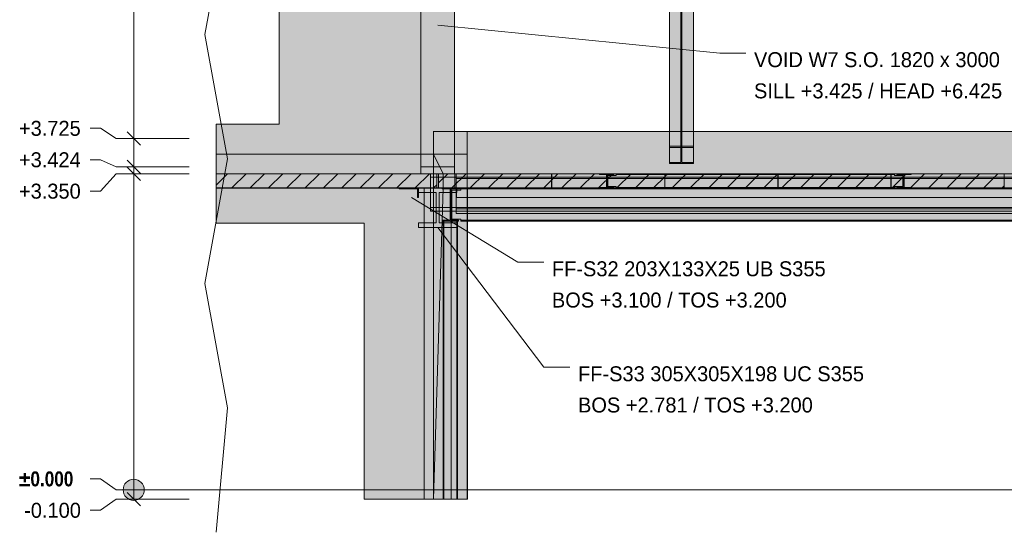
# Model space of a CAD drawing. Header units: millimetres. Extents: x 8750 to 43375, y -8109 to 26244.
# Tile 2 of 10: x 14381 to 24822, y -450 to 4984. Entities that reach past the tile are written whole.
import ezdxf

# ---------------------------------------------------------------- set-up
doc = ezdxf.new("R2010")
doc.units = ezdxf.units.MM
doc.linetypes.add('DASHED', pattern=[1.524, 1.27, -0.254])
for name, color, linetype in [('FILL-EPS', 7, 'Continuous'), ('FILL-INK', 7, 'Continuous'), ('FILL-LIGHT', 7, 'Continuous'), ('FILL-STEEL', 7, 'Continuous'), ('FILL-WHITE', 7, 'Continuous'), ('LINE-CORE', 7, 'Continuous'), ('LINE-INK', 7, 'Continuous'), ('LINE-STEEL-DASH', 7, 'DASHED'), ('LINE-STEEL_GREY', 7, 'Continuous'), ('TEXT-INK', 7, 'Continuous')]:
    doc.layers.add(name, color=color, linetype=linetype)
doc.styles.add('OpenSansCondensed-Bold', font='OpenSansCondensed-Bold.ttf')

msp = doc.modelspace()

# ---------------------------------------------------------------- hatches: boundary and pattern name
at = {"layer": 'FILL-EPS', "true_color": 0xccffff}
h = msp.add_hatch(color=256, dxfattribs=at)
h.dxf.hatch_style = 1
h.paths.add_polyline_path([(18807, 3350), (18635, 3350), (18635, 3415), (18635, 3424), (18764, 3424), (18991, 3424), (18991, 3415), (18991, 3350)])
at = {"layer": 'FILL-INK', "true_color": 0x1a1a1f}
h = msp.add_hatch(color=256, dxfattribs=at)
h.dxf.hatch_style = 1
h.paths.add_polyline_path([(18813, 4925), (18992, 4955), (18982, 4861)])
h = msp.add_hatch(color=256, dxfattribs=at)
h.dxf.hatch_style = 1
h.paths.add_polyline_path([(18537, 3100), (18711, 3049), (18661, 2968)])
h = msp.add_hatch(color=256, dxfattribs=at)
h.dxf.hatch_style = 1
h.paths.add_polyline_path([(18813, 2781), (18957, 2670), (18881, 2613)])
at = {"layer": 'FILL-LIGHT', "true_color": 0xcccccf}
h = msp.add_hatch(color=256, dxfattribs=at)
h.dxf.hatch_style = 1
h.paths.add_polyline_path([(18803, 3350), (18803, 3204), (18803, 3200), (18632, 3200), (16465, 3200), (16465, 3350)])
h = msp.add_hatch(color=256, dxfattribs=at)
h.dxf.hatch_style = 1
h.paths.add_polyline_path([(20020, 3350), (20020, 3282), (20020, 3200), (19365, 3200), (18823, 3200), (18823, 3268), (18823, 3350), (19478, 3350)])
h = msp.add_hatch(color=256, dxfattribs=at)
h.dxf.hatch_style = 1
h.paths.add_polyline_path([(21220, 3350), (21220, 3282), (21220, 3200), (20565, 3200), (20023, 3200), (20023, 3268), (20023, 3350), (20678, 3350)])
h = msp.add_hatch(color=256, dxfattribs=at)
h.dxf.hatch_style = 1
h.paths.add_polyline_path([(22420, 3350), (22420, 3282), (22420, 3200), (21765, 3200), (21223, 3200), (21223, 3268), (21223, 3350), (21878, 3350)])
h = msp.add_hatch(color=256, dxfattribs=at)
h.dxf.hatch_style = 1
h.paths.add_polyline_path([(23620, 3350), (23620, 3282), (23620, 3200), (22965, 3200), (22423, 3200), (22423, 3268), (22423, 3350), (23078, 3350)])
h = msp.add_hatch(color=256, dxfattribs=at)
h.dxf.hatch_style = 1
h.paths.add_polyline_path([(24820, 3350), (24820, 3282), (24820, 3200), (24165, 3200), (23623, 3200), (23623, 3268), (23623, 3350), (24278, 3350)])
at = {"layer": 'FILL-STEEL', "true_color": 0x0d2973}
h = msp.add_hatch(color=256, dxfattribs=at)
h.dxf.hatch_style = 1
h.paths.add_polyline_path([(18600, 3100), (18600, 3159), (18600, 3190), (18533, 3190), (18404, 3190), (18404, 3197), (18404, 3200), (18474, 3200), (18610, 3200), (18610, 3134), (18610, 3100), (18606, 3100)])
h = msp.add_hatch(color=256, dxfattribs=at)
h.dxf.hatch_style = 1
h.paths.add_polyline_path([(18610, 2781), (18610, 2813), (18610, 2830), (18674, 2830), (18798, 2830), (18798, 3040), (18798, 3151), (18733, 3151), (18610, 3151), (18610, 3183), (18610, 3200), (18750, 3200), (19016, 3200), (19016, 3168), (19016, 3151), (18952, 3151), (18828, 3151), (18828, 2941), (18828, 2830), (18893, 2830), (19016, 2830), (19016, 2798), (19016, 2781), (18876, 2781)])
at = {"layer": 'FILL-WHITE', "true_color": 0xffffff}
h = msp.add_hatch(color=256, dxfattribs=at)
h.dxf.hatch_style = 1
h.paths.add_polyline_path([(21270, 6479), (21526, 6479), (21526, 3642), (21270, 3642)])
h = msp.add_hatch(color=256, dxfattribs=at)
h.dxf.hatch_style = 1
h.paths.add_polyline_path([(18635, 6425), (18635, 3558), (16465, 3558), (16465, 3875), (17133, 3875), (17133, 5600), (16465, 5600), (16465, 6425)])
h = msp.add_hatch(color=256, dxfattribs=at)
h.dxf.hatch_style = 1
h.paths.add_polyline_path([(18635, 6425), (18635, 3558), (16465, 3558), (16465, 3875), (17133, 3875), (17133, 5600), (16465, 5600), (16465, 6425)])
h = msp.add_hatch(color=256, dxfattribs=at)
h.dxf.hatch_style = 1
h.paths.add_polyline_path([(18991, 6425), (18991, 3558), (18991, 3558), (18635, 3558), (18635, 6425), (18635, 6425)])
h = msp.add_hatch(color=256, dxfattribs=at)
h.dxf.hatch_style = 1
h.paths.add_polyline_path([(18635, 6425), (18991, 6425), (18991, 6425), (18991, 3558), (18635, 3558), (18635, 3556), (18635, 3556), (18635, 6425)])
h = msp.add_hatch(color=256, dxfattribs=at)
h.dxf.hatch_style = 1
h.paths.add_polyline_path([(18991, 6425), (18991, 3350), (18635, 3350), (18635, 6425)])
h = msp.add_hatch(color=256, dxfattribs=at)
h.dxf.hatch_style = 1
h.paths.add_polyline_path([(18635, 6425), (18991, 6425), (18991, 3424), (18635, 3424)])
h = msp.add_hatch(color=256, dxfattribs=at)
h.dxf.hatch_style = 1
h.paths.add_polyline_path([(21393, 6462), (21393, 3630), (21270, 3630), (21270, 6462)])
h = msp.add_hatch(color=256, dxfattribs=at)
h.dxf.hatch_style = 1
h.paths.add_polyline_path([(21526, 6462), (21526, 3630), (21403, 3630), (21403, 6462)])
h = msp.add_hatch(color=256, dxfattribs=at)
h.dxf.hatch_style = 1
h.paths.add_polyline_path([(21393, 6236), (21393, 3470), (21270, 3470), (21270, 6236)])
h = msp.add_hatch(color=256, dxfattribs=at)
h.dxf.hatch_style = 1
h.paths.add_polyline_path([(21270, 3458), (21270, 6219), (21526, 6219), (21526, 6219), (21526, 3458), (21270, 3458)])
h = msp.add_hatch(color=256, dxfattribs=at)
h.dxf.hatch_style = 1
h.paths.add_polyline_path([(21526, 6236), (21526, 3470), (21403, 3470), (21403, 6236)])
h = msp.add_hatch(color=256, dxfattribs=at)
h.dxf.hatch_style = 1
h.paths.add_polyline_path([(18770, 3802), (18770, 3802), (18770, 3802), (18770, 3800)])
h = msp.add_hatch(color=256, dxfattribs=at)
h.dxf.hatch_style = 1
h.paths.add_polyline_path([(19126, 3800), (19126, -100), (18770, -100), (18770, 3800)])
h = msp.add_hatch(color=256, dxfattribs=at)
h.dxf.hatch_style = 1
h.paths.add_polyline_path([(19126, 3800), (19126, 3800), (19126, 3800), (19126, 3800), (19126, 3351), (19126, 3351), (18995, 3351), (18995, 3199), (19126, 3199), (19126, 3200), (19126, 3200), (19126, -100), (19126, -100), (18770, -100), (18770, 3800)])
h = msp.add_hatch(color=256, dxfattribs=at)
h.dxf.hatch_style = 1
h.paths.add_polyline_path([(19126, 3800), (19126, 3351), (18872, 3351), (18872, 3199), (19126, 3199), (19126, -100), (18770, -100), (18770, 3800)])
h = msp.add_hatch(color=256, dxfattribs=at)
h.dxf.hatch_style = 1
h.paths.add_polyline_path([(18770, 3800), (19126, 3800), (19126, 3351), (18872, 3351), (18872, 3199), (19126, 3199), (19126, -100), (18770, -100)])
h = msp.add_hatch(color=256, dxfattribs=at)
h.dxf.hatch_style = 1
h.paths.add_polyline_path([(19126, 3800), (25390, 3800), (25390, 3800), (25390, -100), (25390, -100), (25390, -100), (25390, -100), (25233, -100), (25233, 3200), (19130, 3200), (19130, -100), (19130, -100), (19130, -100), (19130, -100), (19126, -100), (19126, 3800), (19126, 3800)])
h = msp.add_hatch(color=256, dxfattribs=at)
h.dxf.hatch_style = 1
h.paths.add_polyline_path([(19126, 3351), (19126, 3800), (25390, 3800), (25390, 3800), (25390, 3800), (25390, 3800), (25390, 3351), (19126, 3351), (19126, 3351), (19126, 3351)])
h = msp.add_hatch(color=256, dxfattribs=at)
h.dxf.hatch_style = 1
h.paths.add_polyline_path([(18770, 3558), (18770, 3558), (18770, 3558), (18770, -100), (18033, -100), (18033, 2826), (16465, 2826), (16465, 3558)])
h = msp.add_hatch(color=256, dxfattribs=at)
h.dxf.hatch_style = 1
h.paths.add_polyline_path([(18770, 3558), (18770, 3351), (16465, 3351), (16465, 3558)])
h = msp.add_hatch(color=256, dxfattribs=at)
h.dxf.hatch_style = 1
h.paths.add_polyline_path([(18636, 3557), (18636, 3557), (18635, 3558), (18635, 3558)])
h = msp.add_hatch(color=256, dxfattribs=at)
h.dxf.hatch_style = 1
h.paths.add_polyline_path([(18872, 3351), (18872, 3199), (18872, 3197), (18872, 3197), (18770, -100), (18770, 3558)])
h = msp.add_hatch(color=256, dxfattribs=at)
h.dxf.hatch_style = 1
h.paths.add_polyline_path([(18770, 3558), (19126, 3558), (19126, 3351), (19126, 3351), (19126, 3351), (19126, 3351), (18872, 3351), (18770, 3558)])
h = msp.add_hatch(color=256, dxfattribs=at)
h.dxf.hatch_style = 1
h.paths.add_polyline_path([(18770, -100), (18770, 3199), (19126, 3199), (19126, 3351), (18770, 3351), (18770, 3558), (19126, 3558), (19126, 3558), (19126, 3199), (19126, 3199), (19126, -100), (19126, -100), (18770, -100)])
h = msp.add_hatch(color=256, dxfattribs=at)
h.dxf.hatch_style = 1
h.paths.add_polyline_path([(19126, 3558), (19126, 3558), (19126, 3558)])
h = msp.add_hatch(color=256, dxfattribs=at)
h.dxf.hatch_style = 1
h.paths.add_polyline_path([(21270, 3470), (21393, 3470), (21393, 3630), (21270, 3630), (21270, 3642), (21526, 3642), (21526, 3630), (21403, 3630), (21403, 3470), (21526, 3470), (21526, 3458), (21270, 3458)])
h = msp.add_hatch(color=256, dxfattribs=at)
h.dxf.hatch_style = 1
h.paths.add_polyline_path([(21526, 3642), (21528, 3642), (21528, 3642), (21528, 3642), (21526, 3642)])
h = msp.add_hatch(color=256, dxfattribs=at)
h.dxf.hatch_style = 1
h.paths.add_polyline_path([(18770, 3351), (18770, 3351), (18770, 3199), (16465, 3199), (16465, 3351)])
h = msp.add_hatch(color=256, dxfattribs=at)
h.dxf.hatch_style = 1
h.paths.add_polyline_path([(18737, 3350), (32278, 3350), (32278, 3313), (18737, 3313)])
h = msp.add_hatch(color=256, dxfattribs=at)
h.dxf.hatch_style = 1
h.paths.add_polyline_path([(18737, 3350), (32278, 3350), (32278, 3313), (18737, 3313)])
h = msp.add_hatch(color=256, dxfattribs=at)
h.dxf.hatch_style = 1
h.paths.add_polyline_path([(18770, 3199), (18770, 3199), (18770, 3351), (18872, 3351), (18872, 3351), (18872, 3351), (18872, 3351), (18872, 3199), (18770, 3199), (18770, 3199)])
h = msp.add_hatch(color=256, dxfattribs=at)
h.dxf.hatch_style = 1
h.paths.add_polyline_path([(18995, 3199), (18995, 3351), (19126, 3351), (19126, 3351), (19126, 3199), (18995, 3199)])
h = msp.add_hatch(color=256, dxfattribs=at)
h.dxf.hatch_style = 1
h.paths.add_polyline_path([(19010, 3350), (32278, 3350), (32278, 3350), (32278, 3301), (19010, 3301), (19010, 3301)])
h = msp.add_hatch(color=256, dxfattribs=at)
h.dxf.hatch_style = 1
h.paths.add_polyline_path([(19010, 3350), (32278, 3350), (32278, 3301), (19010, 3301)])
h = msp.add_hatch(color=256, dxfattribs=at)
h.dxf.hatch_style = 1
h.paths.add_polyline_path([(19126, 3351), (25390, 3351), (25390, 3199), (25233, 3199), (25233, 3200), (19130, 3200), (19130, 3199), (19126, 3199)])
h = msp.add_hatch(color=256, dxfattribs=at)
h.dxf.hatch_style = 1
h.paths.add_polyline_path([(20529, 3350), (20530, 3350), (20682, 3350), (20682, 3343), (20609, 3343), (20609, 3302), (20609, 3302), (20609, 3204), (20682, 3204), (20682, 3198), (20530, 3198), (20530, 3204), (20603, 3204), (20603, 3343), (20530, 3343), (20530, 3350), (20528, 3350), (20528, 3350), (20528, 3350)])
h = msp.add_hatch(color=256, dxfattribs=at)
h.dxf.hatch_style = 1
h.paths.add_polyline_path([(20530, 3204), (20603, 3204), (20603, 3343), (20530, 3343), (20530, 3350), (20682, 3350), (20682, 3343), (20609, 3343), (20609, 3204), (20682, 3204), (20682, 3198), (20530, 3198)])
h = msp.add_hatch(color=256, dxfattribs=at)
h.dxf.hatch_style = 1
h.paths.add_polyline_path([(20619, 3331), (20707, 3331), (20707, 3343), (23657, 3343), (23657, 3343), (23657, 3331), (23745, 3331), (23745, 3217), (23657, 3217), (23657, 3204), (20707, 3204), (20707, 3204), (20707, 3217), (20619, 3217)])
h = msp.add_hatch(color=256, dxfattribs=at)
h.dxf.hatch_style = 1
h.paths.add_polyline_path([(20707, 3331), (20707, 3343), (20707, 3343), (23657, 3343), (23657, 3331), (23745, 3331), (23745, 3217), (23657, 3217), (23657, 3204), (23657, 3204), (20707, 3204), (20707, 3217), (20619, 3217), (20619, 3331)])
h = msp.add_hatch(color=256, dxfattribs=at)
h.dxf.hatch_style = 1
h.paths.add_polyline_path([(20619, 3331), (20707, 3331), (20707, 3343), (23657, 3343), (23657, 3343), (23657, 3331), (23745, 3331), (23745, 3217), (23657, 3217), (23657, 3204), (20707, 3204), (20707, 3204), (20707, 3217), (20619, 3217)])
h = msp.add_hatch(color=256, dxfattribs=at)
h.dxf.hatch_style = 1
h.paths.add_polyline_path([(20707, 3331), (20707, 3343), (20707, 3343), (23657, 3343), (23657, 3331), (23745, 3331), (23745, 3217), (23657, 3217), (23657, 3204), (23657, 3204), (20707, 3204), (20707, 3217), (20619, 3217), (20619, 3331)])
h = msp.add_hatch(color=256, dxfattribs=at)
h.dxf.hatch_style = 1
h.paths.add_polyline_path([(20684, 3350), (20684, 3350), (20684, 3350), (20682, 3350)])
h = msp.add_hatch(color=256, dxfattribs=at)
h.dxf.hatch_style = 1
h.paths.add_polyline_path([(20707, 3350), (23657, 3350), (23657, 3343), (20707, 3343)])
h = msp.add_hatch(color=256, dxfattribs=at)
h.dxf.hatch_style = 1
h.paths.add_polyline_path([(20707, 3350), (23657, 3350), (23657, 3343), (20707, 3343)])
h = msp.add_hatch(color=256, dxfattribs=at)
h.dxf.hatch_style = 1
h.paths.add_polyline_path([(20707, 3350), (23657, 3350), (23657, 3343), (20707, 3343)])
h = msp.add_hatch(color=256, dxfattribs=at)
h.dxf.hatch_style = 1
h.paths.add_polyline_path([(20707, 3350), (23657, 3350), (23657, 3343), (20707, 3343)])
h = msp.add_hatch(color=256, dxfattribs=at)
h.dxf.hatch_style = 1
h.paths.add_polyline_path([(23681, 3350), (23682, 3350), (23834, 3350), (23834, 3343), (23761, 3343), (23761, 3302), (23761, 3302), (23761, 3204), (23834, 3204), (23834, 3198), (23682, 3198), (23682, 3204), (23755, 3204), (23755, 3343), (23682, 3343), (23682, 3350), (23680, 3350), (23680, 3350), (23680, 3350)])
h = msp.add_hatch(color=256, dxfattribs=at)
h.dxf.hatch_style = 1
h.paths.add_polyline_path([(23682, 3204), (23755, 3204), (23755, 3343), (23682, 3343), (23682, 3350), (23834, 3350), (23834, 3343), (23761, 3343), (23761, 3204), (23834, 3204), (23834, 3198), (23682, 3198)])
h = msp.add_hatch(color=256, dxfattribs=at)
h.dxf.hatch_style = 1
h.paths.add_polyline_path([(23836, 3350), (23836, 3350), (23836, 3350), (23834, 3350)])
h = msp.add_hatch(color=256, dxfattribs=at)
h.dxf.hatch_style = 1
h.paths.add_polyline_path([(18737, 3313), (32278, 3313), (32278, 2993), (18737, 2993)])
h = msp.add_hatch(color=256, dxfattribs=at)
h.dxf.hatch_style = 1
h.paths.add_polyline_path([(32278, 3313), (32278, 2993), (18737, 2993), (18737, 3313)])
h = msp.add_hatch(color=256, dxfattribs=at)
h.dxf.hatch_style = 1
h.paths.add_polyline_path([(19010, 3301), (32278, 3301), (32278, 2980), (19010, 2980)])
h = msp.add_hatch(color=256, dxfattribs=at)
h.dxf.hatch_style = 1
h.paths.add_polyline_path([(32278, 3301), (32278, 2980), (19010, 2980), (19010, 3301)])
h = msp.add_hatch(color=256, dxfattribs=at)
h.dxf.hatch_style = 1
h.paths.add_polyline_path([(20603, 3204), (20603, 3302), (20603, 3302), (20603, 3302), (20603, 3302), (20609, 3302), (20609, 3204), (20682, 3204), (20682, 3198), (20530, 3198), (20530, 3204)])
h = msp.add_hatch(color=256, dxfattribs=at)
h.dxf.hatch_style = 1
h.paths.add_polyline_path([(23755, 3204), (23755, 3302), (23755, 3302), (23755, 3302), (23755, 3302), (23761, 3302), (23761, 3204), (23834, 3204), (23834, 3198), (23682, 3198), (23682, 3204)])
h = msp.add_hatch(color=256, dxfattribs=at)
h.dxf.hatch_style = 1
h.paths.add_polyline_path([(18770, 3199), (18770, -100), (18033, -100), (18033, 2826), (16465, 2826), (16465, 3199)])
h = msp.add_hatch(color=256, dxfattribs=at)
h.dxf.hatch_style = 1
h.paths.add_polyline_path([(18404, 3200), (18610, 3200), (18610, 3100), (18600, 3100), (18600, 3190), (18404, 3190)])
h = msp.add_hatch(color=256, dxfattribs=at)
h.dxf.hatch_style = 1
h.paths.add_polyline_path([(18610, 2830), (18798, 2830), (18798, 3151), (18610, 3151), (18610, 3200), (19016, 3200), (19016, 3151), (18828, 3151), (18828, 2830), (19016, 2830), (19016, 2781), (18610, 2781)])
h = msp.add_hatch(color=256, dxfattribs=at)
h.dxf.hatch_style = 1
h.paths.add_polyline_path([(18770, 3200), (18770, 3199), (18670, 3199), (18670, 3200)])
h = msp.add_hatch(color=256, dxfattribs=at)
h.dxf.hatch_style = 1
h.paths.add_polyline_path([(18670, 3200), (18956, 3200), (18956, -100), (18670, -100)])
h = msp.add_hatch(color=256, dxfattribs=at)
h.dxf.hatch_style = 1
h.paths.add_polyline_path([(18670, 3199), (18670, 3199), (18956, 3199), (18956, -100), (18956, -100), (18956, -100), (18956, -100), (18670, -100), (18670, 3199), (18670, 3199)])
h = msp.add_hatch(color=256, dxfattribs=at)
h.dxf.hatch_style = 1
h.paths.add_polyline_path([(18872, 3200), (18872, 3199), (19126, 3199), (19126, -100), (18770, -100), (18770, 3200)])
h = msp.add_hatch(color=256, dxfattribs=at)
h.dxf.hatch_style = 1
h.paths.add_polyline_path([(18872, 3200), (18872, 3199), (19126, 3199), (19126, -100), (18770, -100), (18770, 3200)])
h = msp.add_hatch(color=256, dxfattribs=at)
h.dxf.hatch_style = 1
h.paths.add_polyline_path([(18770, 3200), (18956, 3200), (18956, 3199), (18770, 3199)])
h = msp.add_hatch(color=256, dxfattribs=at)
h.dxf.hatch_style = 1
h.paths.add_polyline_path([(18872, 3199), (18872, 3199), (19126, 3199), (19126, -100), (19126, -100), (19126, -100), (18770, -100), (18872, 3199), (18872, 3199)])
h = msp.add_hatch(color=256, dxfattribs=at)
h.dxf.hatch_style = 1
h.paths.add_polyline_path([(18861, 3200), (18861, 3200), (18862, 3200), (18861, 3200)])
h = msp.add_hatch(color=256, dxfattribs=at)
h.dxf.hatch_style = 1
h.paths.add_polyline_path([(18862, 2858), (18945, 2858), (18945, 3190), (18862, 3190), (18862, 3190), (18862, 3200), (19034, 3200), (19034, 3190), (18951, 3190), (18951, 2858), (19034, 2858), (19034, 2858), (19034, 2849), (18862, 2849), (18862, 2849)])
h = msp.add_hatch(color=256, dxfattribs=at)
h.dxf.hatch_style = 1
h.paths.add_polyline_path([(19034, 3200), (19034, 3190), (19034, 3190), (18951, 3190), (18951, 2858), (19034, 2858), (19034, 2849), (19034, 2849), (18862, 2849), (18862, 2858), (18862, 2858), (18945, 2858), (18945, 3190), (18862, 3190), (18862, 3200)])
h = msp.add_hatch(color=256, dxfattribs=at)
h.dxf.hatch_style = 1
h.paths.add_polyline_path([(18962, 3178), (19059, 3178), (19059, 3190), (25447, 3190), (25447, 3172), (25553, 3172), (25553, 3172), (25553, 2858), (25447, 2858), (19059, 2858), (19059, 2871), (18962, 2871)])
h = msp.add_hatch(color=256, dxfattribs=at)
h.dxf.hatch_style = 1
h.paths.add_polyline_path([(19059, 3178), (19059, 3190), (25447, 3190), (25447, 3172), (25553, 3172), (25553, 2858), (25553, 2858), (25447, 2858), (19059, 2858), (19059, 2871), (18962, 2871), (18962, 3178)])
h = msp.add_hatch(color=256, dxfattribs=at)
h.dxf.hatch_style = 1
h.paths.add_polyline_path([(19010, 3190), (19010, 3200), (32278, 3200), (32278, 3200), (32278, 3200), (32278, 3190), (19010, 3190), (19010, 3190)])
h = msp.add_hatch(color=256, dxfattribs=at)
h.dxf.hatch_style = 1
h.paths.add_polyline_path([(19010, 3200), (32278, 3200), (32278, 3100), (19010, 3100)])
h = msp.add_hatch(color=256, dxfattribs=at)
h.dxf.hatch_style = 1
h.paths.add_polyline_path([(19010, 3190), (32278, 3190), (32278, 3190), (32278, 3100), (19010, 3100), (19010, 3100)])
h = msp.add_hatch(color=256, dxfattribs=at)
h.dxf.hatch_style = 1
h.paths.add_polyline_path([(19011, 3200), (32276, 3200), (32276, 3100), (19011, 3100)])
h = msp.add_hatch(color=256, dxfattribs=at)
h.dxf.hatch_style = 1
h.paths.add_polyline_path([(19011, 3190), (19011, 3200), (32276, 3200), (32276, 3200), (32276, 3200), (32276, 3190), (19011, 3190), (19011, 3190)])
h = msp.add_hatch(color=256, dxfattribs=at)
h.dxf.hatch_style = 1
h.paths.add_polyline_path([(19011, 3190), (32276, 3190), (32276, 3100), (19011, 3100)])
h = msp.add_hatch(color=256, dxfattribs=at)
h.dxf.hatch_style = 1
h.paths.add_polyline_path([(19018, 3200), (19018, 3200), (19018, 3200), (19018, 3200), (19018, 3200), (19018, 3200), (19016, 3200)])
h = msp.add_hatch(color=256, dxfattribs=at)
h.dxf.hatch_style = 1
h.paths.add_polyline_path([(19035, 3200), (19035, 3200), (19035, 3200), (19034, 3200)])
h = msp.add_hatch(color=256, dxfattribs=at)
h.dxf.hatch_style = 1
h.paths.add_polyline_path([(19059, 3200), (25447, 3200), (25447, 3200), (25447, 3190), (19059, 3190), (19059, 3190)])
h = msp.add_hatch(color=256, dxfattribs=at)
h.dxf.hatch_style = 1
h.paths.add_polyline_path([(25447, 3200), (25447, 3190), (19059, 3190), (19059, 3200)])
h = msp.add_hatch(color=256, dxfattribs=at)
h.dxf.hatch_style = 1
h.paths.add_polyline_path([(19126, 3199), (19130, 3199), (19130, -100), (19126, -100)])
h = msp.add_hatch(color=256, dxfattribs=at)
h.dxf.hatch_style = 1
h.paths.add_polyline_path([(20707, 3204), (23657, 3204), (23657, 3198), (20707, 3198)])
h = msp.add_hatch(color=256, dxfattribs=at)
h.dxf.hatch_style = 1
h.paths.add_polyline_path([(20707, 3204), (23657, 3204), (23657, 3198), (20707, 3198)])
h = msp.add_hatch(color=256, dxfattribs=at)
h.dxf.hatch_style = 1
h.paths.add_polyline_path([(20707, 3204), (23657, 3204), (23657, 3198), (20707, 3198)])
h = msp.add_hatch(color=256, dxfattribs=at)
h.dxf.hatch_style = 1
h.paths.add_polyline_path([(20707, 3204), (23657, 3204), (23657, 3198), (20707, 3198)])
h = msp.add_hatch(color=256, dxfattribs=at)
h.dxf.hatch_style = 1
h.paths.add_polyline_path([(18737, 2993), (32278, 2993), (32278, 2956), (18737, 2956)])
h = msp.add_hatch(color=256, dxfattribs=at)
h.dxf.hatch_style = 1
h.paths.add_polyline_path([(18737, 2993), (32278, 2993), (32278, 2956), (18737, 2956)])
h = msp.add_hatch(color=256, dxfattribs=at)
h.dxf.hatch_style = 1
h.paths.add_polyline_path([(19010, 2980), (32278, 2980), (32278, 2980), (32278, 2931), (19010, 2931), (19010, 2931)])
h = msp.add_hatch(color=256, dxfattribs=at)
h.dxf.hatch_style = 1
h.paths.add_polyline_path([(19010, 2980), (32278, 2980), (32278, 2931), (19010, 2931)])
h = msp.add_hatch(color=256, dxfattribs=at)
h.dxf.hatch_style = 1
h.paths.add_polyline_path([(18879, 2849), (18879, -100), (18872, -100), (18872, 2849)])
h = msp.add_hatch(color=256, dxfattribs=at)
h.dxf.hatch_style = 1
h.paths.add_polyline_path([(18872, 2849), (18879, 2849), (18879, -100), (18872, -100)])
h = msp.add_hatch(color=256, dxfattribs=at)
h.dxf.hatch_style = 1
h.paths.add_polyline_path([(18879, 2849), (18879, 2849), (19017, 2849), (19017, -100), (19017, -100), (19017, -100), (19017, -100), (18879, -100), (18879, 2849), (18879, 2849)])
h = msp.add_hatch(color=256, dxfattribs=at)
h.dxf.hatch_style = 1
h.paths.add_polyline_path([(18879, -100), (18879, -100), (18879, 2849), (19017, 2849), (19017, 2849), (19017, 2849), (19017, 2849), (19017, -100), (18879, -100), (18879, -100)])
h = msp.add_hatch(color=256, dxfattribs=at)
h.dxf.hatch_style = 1
h.paths.add_polyline_path([(19024, 2849), (19024, -100), (19017, -100), (19017, 2849)])
h = msp.add_hatch(color=256, dxfattribs=at)
h.dxf.hatch_style = 1
h.paths.add_polyline_path([(19017, 2849), (19024, 2849), (19024, -100), (19017, -100)])
h = msp.add_hatch(color=256, dxfattribs=at)
h.dxf.hatch_style = 1
h.paths.add_polyline_path([(19059, 2858), (25447, 2858), (25447, 2858), (25553, 2858), (25553, 2849), (25447, 2849), (19059, 2849), (19059, 2849)])
h = msp.add_hatch(color=256, dxfattribs=at)
h.dxf.hatch_style = 1
h.paths.add_polyline_path([(25447, 2858), (25553, 2858), (25553, 2849), (25447, 2849), (25447, 2849), (19059, 2849), (19059, 2858)])
h = msp.add_hatch(color=256, dxfattribs=at)
h.dxf.hatch_style = 1
h.paths.add_polyline_path([(15703, 0), (15699, 29), (15688, 56), (15670, 80), (15647, 97), (15620, 109), (15590, 113), (15561, 109), (15534, 97), (15511, 80), (15493, 56), (15482, 29), (15478, 0), (15482, -29), (15493, -56), (15511, -80), (15534, -97), (15561, -109), (15590, -113), (15620, -109), (15647, -97), (15670, -80), (15688, -56), (15699, -29)])

# ---------------------------------------------------------------- linework, layer by layer
at = {"layer": 'LINE-CORE', "lineweight": 5}
for points in [[(21270, 6479), (21526, 6479), (21526, 3642), (21270, 3642)], [(18635, 6425), (18635, 3558), (16465, 3558), (16465, 3875), (17133, 3875), (17133, 5600), (16465, 5600), (16465, 6425)], [(18635, 6425), (18635, 3558), (16465, 3558), (16465, 3875), (17133, 3875), (17133, 5600), (16465, 5600), (16465, 6425)], [(18991, 6425), (18991, 3558), (18991, 3558), (18635, 3558), (18635, 6425), (18635, 6425)], [(18635, 6425), (18991, 6425), (18991, 6425), (18991, 3558), (18635, 3558), (18635, 3556), (18635, 3556), (18635, 6425)], [(18991, 6425), (18991, 3350), (18635, 3350), (18635, 6425)], [(18635, 6425), (18991, 6425), (18991, 3424), (18635, 3424)], [(21393, 6462), (21393, 3630), (21270, 3630), (21270, 6462)], [(21526, 6462), (21526, 3630), (21403, 3630), (21403, 6462)], [(21393, 6236), (21393, 3470), (21270, 3470), (21270, 6236)], [(21270, 3458), (21270, 6219), (21526, 6219), (21526, 6219), (21526, 3458), (21270, 3458)], [(21526, 6236), (21526, 3470), (21403, 3470), (21403, 6236)], [(18770, 3802), (18770, 3802), (18770, 3802), (18770, 3800)], [(19126, 3800), (19126, -100), (18770, -100), (18770, 3800)], [(19126, 3800), (19126, 3800), (19126, 3800), (19126, 3800), (19126, 3351), (19126, 3351), (18995, 3351), (18995, 3199), (19126, 3199), (19126, 3200), (19126, 3200), (19126, -100), (19126, -100), (18770, -100), (18770, 3800)], [(19126, 3800), (19126, 3351), (18872, 3351), (18872, 3199), (19126, 3199), (19126, -100), (18770, -100), (18770, 3800)], [(18770, 3800), (19126, 3800), (19126, 3351), (18872, 3351), (18872, 3199), (19126, 3199), (19126, -100), (18770, -100)], [(19126, 3800), (25390, 3800), (25390, 3800), (25390, -100), (25390, -100), (25390, -100), (25390, -100), (25233, -100), (25233, 3200), (19130, 3200), (19130, -100), (19130, -100), (19130, -100), (19130, -100), (19126, -100), (19126, 3800), (19126, 3800)], [(19126, 3351), (19126, 3800), (25390, 3800), (25390, 3800), (25390, 3800), (25390, 3800), (25390, 3351), (19126, 3351), (19126, 3351), (19126, 3351)], [(18770, 3558), (18770, 3558), (18770, 3558), (18770, -100), (18033, -100), (18033, 2826), (16465, 2826), (16465, 3558)], [(18770, 3558), (18770, 3351), (16465, 3351), (16465, 3558)], [(18636, 3557), (18636, 3557), (18635, 3558), (18635, 3558)], [(18872, 3351), (18872, 3199), (18872, 3197), (18872, 3197), (18770, -100), (18770, 3558)], [(18770, 3558), (19126, 3558), (19126, 3351), (19126, 3351), (19126, 3351), (19126, 3351), (18872, 3351), (18770, 3558)], [(18770, -100), (18770, 3199), (19126, 3199), (19126, 3351), (18770, 3351), (18770, 3558), (19126, 3558), (19126, 3558), (19126, 3199), (19126, 3199), (19126, -100), (19126, -100), (18770, -100)], [(19126, 3558), (19126, 3558), (19126, 3558)], [(21270, 3470), (21393, 3470), (21393, 3630), (21270, 3630), (21270, 3642), (21526, 3642), (21526, 3630), (21403, 3630), (21403, 3470), (21526, 3470), (21526, 3458), (21270, 3458)], [(21526, 3642), (21528, 3642), (21528, 3642), (21528, 3642), (21526, 3642)], [(18770, 3351), (18770, 3351), (18770, 3199), (16465, 3199), (16465, 3351)], [(18737, 3350), (32278, 3350), (32278, 3313), (18737, 3313)], [(18737, 3350), (32278, 3350), (32278, 3313), (18737, 3313)], [(18770, 3199), (18770, 3199), (18770, 3351), (18872, 3351), (18872, 3351), (18872, 3351), (18872, 3351), (18872, 3199), (18770, 3199), (18770, 3199)], [(18995, 3199), (18995, 3351), (19126, 3351), (19126, 3351), (19126, 3199), (18995, 3199)], [(19010, 3350), (32278, 3350), (32278, 3350), (32278, 3301), (19010, 3301), (19010, 3301)], [(19010, 3350), (32278, 3350), (32278, 3301), (19010, 3301)], [(19126, 3351), (25390, 3351), (25390, 3199), (25233, 3199), (25233, 3200), (19130, 3200), (19130, 3199), (19126, 3199)], [(20529, 3350), (20530, 3350), (20682, 3350), (20682, 3343), (20609, 3343), (20609, 3302), (20609, 3302), (20609, 3204), (20682, 3204), (20682, 3198), (20530, 3198), (20530, 3204), (20603, 3204), (20603, 3343), (20530, 3343), (20530, 3350), (20528, 3350), (20528, 3350), (20528, 3350)], [(20530, 3204), (20603, 3204), (20603, 3343), (20530, 3343), (20530, 3350), (20682, 3350), (20682, 3343), (20609, 3343), (20609, 3204), (20682, 3204), (20682, 3198), (20530, 3198)], [(20619, 3331), (20707, 3331), (20707, 3343), (23657, 3343), (23657, 3343), (23657, 3331), (23745, 3331), (23745, 3217), (23657, 3217), (23657, 3204), (20707, 3204), (20707, 3204), (20707, 3217), (20619, 3217)], [(20707, 3331), (20707, 3343), (20707, 3343), (23657, 3343), (23657, 3331), (23745, 3331), (23745, 3217), (23657, 3217), (23657, 3204), (23657, 3204), (20707, 3204), (20707, 3217), (20619, 3217), (20619, 3331)], [(20619, 3331), (20707, 3331), (20707, 3343), (23657, 3343), (23657, 3343), (23657, 3331), (23745, 3331), (23745, 3217), (23657, 3217), (23657, 3204), (20707, 3204), (20707, 3204), (20707, 3217), (20619, 3217)], [(20707, 3331), (20707, 3343), (20707, 3343), (23657, 3343), (23657, 3331), (23745, 3331), (23745, 3217), (23657, 3217), (23657, 3204), (23657, 3204), (20707, 3204), (20707, 3217), (20619, 3217), (20619, 3331)], [(20684, 3350), (20684, 3350), (20684, 3350), (20682, 3350)], [(20707, 3350), (23657, 3350), (23657, 3343), (20707, 3343)], [(20707, 3350), (23657, 3350), (23657, 3343), (20707, 3343)], [(20707, 3350), (23657, 3350), (23657, 3343), (20707, 3343)], [(20707, 3350), (23657, 3350), (23657, 3343), (20707, 3343)], [(23681, 3350), (23682, 3350), (23834, 3350), (23834, 3343), (23761, 3343), (23761, 3302), (23761, 3302), (23761, 3204), (23834, 3204), (23834, 3198), (23682, 3198), (23682, 3204), (23755, 3204), (23755, 3343), (23682, 3343), (23682, 3350), (23680, 3350), (23680, 3350), (23680, 3350)], [(23682, 3204), (23755, 3204), (23755, 3343), (23682, 3343), (23682, 3350), (23834, 3350), (23834, 3343), (23761, 3343), (23761, 3204), (23834, 3204), (23834, 3198), (23682, 3198)], [(23836, 3350), (23836, 3350), (23836, 3350), (23834, 3350)], [(18737, 3313), (32278, 3313), (32278, 2993), (18737, 2993)], [(32278, 3313), (32278, 2993), (18737, 2993), (18737, 3313)], [(19010, 3301), (32278, 3301), (32278, 2980), (19010, 2980)], [(32278, 3301), (32278, 2980), (19010, 2980), (19010, 3301)], [(20603, 3204), (20603, 3302), (20603, 3302), (20603, 3302), (20603, 3302), (20609, 3302), (20609, 3204), (20682, 3204), (20682, 3198), (20530, 3198), (20530, 3204)], [(23755, 3204), (23755, 3302), (23755, 3302), (23755, 3302), (23755, 3302), (23761, 3302), (23761, 3204), (23834, 3204), (23834, 3198), (23682, 3198), (23682, 3204)], [(18770, 3199), (18770, -100), (18033, -100), (18033, 2826), (16465, 2826), (16465, 3199)], [(18404, 3200), (18610, 3200), (18610, 3100), (18600, 3100), (18600, 3190), (18404, 3190)], [(18610, 2830), (18798, 2830), (18798, 3151), (18610, 3151), (18610, 3200), (19016, 3200), (19016, 3151), (18828, 3151), (18828, 2830), (19016, 2830), (19016, 2781), (18610, 2781)], [(18770, 3200), (18770, 3199), (18670, 3199), (18670, 3200)], [(18670, 3200), (18956, 3200), (18956, -100), (18670, -100)], [(18670, 3199), (18670, 3199), (18956, 3199), (18956, -100), (18956, -100), (18956, -100), (18956, -100), (18670, -100), (18670, 3199), (18670, 3199)], [(18872, 3200), (18872, 3199), (19126, 3199), (19126, -100), (18770, -100), (18770, 3200)], [(18872, 3200), (18872, 3199), (19126, 3199), (19126, -100), (18770, -100), (18770, 3200)], [(18770, 3200), (18956, 3200), (18956, 3199), (18770, 3199)], [(18872, 3199), (18872, 3199), (19126, 3199), (19126, -100), (19126, -100), (19126, -100), (18770, -100), (18872, 3199), (18872, 3199)], [(18861, 3200), (18861, 3200), (18862, 3200), (18861, 3200)], [(18862, 2858), (18945, 2858), (18945, 3190), (18862, 3190), (18862, 3190), (18862, 3200), (19034, 3200), (19034, 3190), (18951, 3190), (18951, 2858), (19034, 2858), (19034, 2858), (19034, 2849), (18862, 2849), (18862, 2849)], [(19034, 3200), (19034, 3190), (19034, 3190), (18951, 3190), (18951, 2858), (19034, 2858), (19034, 2849), (19034, 2849), (18862, 2849), (18862, 2858), (18862, 2858), (18945, 2858), (18945, 3190), (18862, 3190), (18862, 3200)], [(18962, 3178), (19059, 3178), (19059, 3190), (25447, 3190), (25447, 3172), (25553, 3172), (25553, 3172), (25553, 2858), (25447, 2858), (19059, 2858), (19059, 2871), (18962, 2871)], [(19059, 3178), (19059, 3190), (25447, 3190), (25447, 3172), (25553, 3172), (25553, 2858), (25553, 2858), (25447, 2858), (19059, 2858), (19059, 2871), (18962, 2871), (18962, 3178)], [(19010, 3190), (19010, 3200), (32278, 3200), (32278, 3200), (32278, 3200), (32278, 3190), (19010, 3190), (19010, 3190)], [(19010, 3200), (32278, 3200), (32278, 3100), (19010, 3100)], [(19010, 3190), (32278, 3190), (32278, 3190), (32278, 3100), (19010, 3100), (19010, 3100)], [(19011, 3200), (32276, 3200), (32276, 3100), (19011, 3100)], [(19011, 3190), (19011, 3200), (32276, 3200), (32276, 3200), (32276, 3200), (32276, 3190), (19011, 3190), (19011, 3190)], [(19011, 3190), (32276, 3190), (32276, 3100), (19011, 3100)], [(19018, 3200), (19018, 3200), (19018, 3200), (19018, 3200), (19018, 3200), (19018, 3200), (19016, 3200)], [(19035, 3200), (19035, 3200), (19035, 3200), (19034, 3200)], [(19059, 3200), (25447, 3200), (25447, 3200), (25447, 3190), (19059, 3190), (19059, 3190)], [(25447, 3200), (25447, 3190), (19059, 3190), (19059, 3200)], [(19126, 3199), (19130, 3199), (19130, -100), (19126, -100)], [(20707, 3204), (23657, 3204), (23657, 3198), (20707, 3198)], [(20707, 3204), (23657, 3204), (23657, 3198), (20707, 3198)], [(20707, 3204), (23657, 3204), (23657, 3198), (20707, 3198)], [(20707, 3204), (23657, 3204), (23657, 3198), (20707, 3198)], [(18737, 2993), (32278, 2993), (32278, 2956), (18737, 2956)], [(18737, 2993), (32278, 2993), (32278, 2956), (18737, 2956)], [(19010, 2980), (32278, 2980), (32278, 2980), (32278, 2931), (19010, 2931), (19010, 2931)], [(19010, 2980), (32278, 2980), (32278, 2931), (19010, 2931)], [(18879, 2849), (18879, -100), (18872, -100), (18872, 2849)], [(18872, 2849), (18879, 2849), (18879, -100), (18872, -100)], [(18879, 2849), (18879, 2849), (19017, 2849), (19017, -100), (19017, -100), (19017, -100), (19017, -100), (18879, -100), (18879, 2849), (18879, 2849)], [(18879, -100), (18879, -100), (18879, 2849), (19017, 2849), (19017, 2849), (19017, 2849), (19017, 2849), (19017, -100), (18879, -100), (18879, -100)], [(19024, 2849), (19024, -100), (19017, -100), (19017, 2849)], [(19017, 2849), (19024, 2849), (19024, -100), (19017, -100)], [(19059, 2858), (25447, 2858), (25447, 2858), (25553, 2858), (25553, 2849), (25447, 2849), (19059, 2849), (19059, 2849)], [(25447, 2858), (25553, 2858), (25553, 2849), (25447, 2849), (25447, 2849), (19059, 2849), (19059, 2858)]]:
    msp.add_lwpolyline(points, close=True, dxfattribs=at)
at = {"layer": 'LINE-INK', "lineweight": 5}
for p, q in [((15590, -100), (15590, 6425)), ((16345, 4828), (16585, 6148)), ((18813, 4925), (21804, 4630)), ((16585, 3509), (16345, 4828)), ((21804, 4630), (22079, 4630)), ((15238, 3833), (15128, 3833)), ((15403, 3725), (15238, 3833)), ((15661, 3654), (15520, 3796)), ((16178, 3725), (15403, 3725)), ((15238, 3500), (15128, 3500)), ((15403, 3424), (15238, 3500)), ((15661, 3353), (15520, 3495)), ((16345, 2189), (16585, 3509)), ((15403, 3350), (15238, 3167)), ((16178, 3424), (15403, 3424)), ((16178, 3350), (15403, 3350)), ((15661, 3279), (15520, 3421)), ((15238, 3167), (15128, 3167)), ((18537, 3100), (19662, 2412)), ((18813, 2781), (19938, 1300)), ((19662, 2412), (19937, 2412)), ((16585, 870), (16345, 2189)), ((19938, 1300), (20213, 1300)), ((16465, -450), (16585, 870)), ((15238, 117), (15128, 117)), ((15403, 0), (15238, 117)), ((16178, 0), (15403, 0)), ((15403, -100), (15238, -216)), ((16178, -100), (15403, -100)), ((15661, -171), (15520, -29)), ((15238, -216), (15128, -216))]:
    msp.add_line(p, q, dxfattribs=at)
for points in [[(18803, 3350), (18803, 3204), (18803, 3200), (18632, 3200), (16465, 3200), (16465, 3350)], [(18807, 3350), (18635, 3350), (18635, 3415), (18635, 3424), (18764, 3424), (18991, 3424), (18991, 3415), (18991, 3350)], [(18764, 3424), (18991, 3424), (18991, 3415), (18991, 3350), (18807, 3350), (18635, 3350), (18635, 3415), (18635, 3424)], [(20020, 3350), (20020, 3282), (20020, 3200), (19365, 3200), (18823, 3200), (18823, 3268), (18823, 3350), (19478, 3350)], [(21220, 3350), (21220, 3282), (21220, 3200), (20565, 3200), (20023, 3200), (20023, 3268), (20023, 3350), (20678, 3350)], [(22420, 3350), (22420, 3282), (22420, 3200), (21765, 3200), (21223, 3200), (21223, 3268), (21223, 3350), (21878, 3350)], [(23620, 3350), (23620, 3282), (23620, 3200), (22965, 3200), (22423, 3200), (22423, 3268), (22423, 3350), (23078, 3350)], [(24820, 3350), (24820, 3282), (24820, 3200), (24165, 3200), (23623, 3200), (23623, 3268), (23623, 3350), (24278, 3350)], [(18600, 3100), (18600, 3159), (18600, 3190), (18533, 3190), (18404, 3190), (18404, 3197), (18404, 3200), (18474, 3200), (18610, 3200), (18610, 3134), (18610, 3100), (18606, 3100)], [(18610, 2781), (18610, 2813), (18610, 2830), (18674, 2830), (18798, 2830), (18798, 3040), (18798, 3151), (18733, 3151), (18610, 3151), (18610, 3183), (18610, 3200), (18750, 3200), (19016, 3200), (19016, 3168), (19016, 3151), (18952, 3151), (18828, 3151), (18828, 2941), (18828, 2830), (18893, 2830), (19016, 2830), (19016, 2798), (19016, 2781), (18876, 2781)]]:
    msp.add_lwpolyline(points, close=True, dxfattribs=at)
msp.add_circle((15590, 0), 112, dxfattribs=at)
at = {"layer": 'LINE-STEEL-DASH', "lineweight": 5}
msp.add_line((16065, 0), (33566, 0), dxfattribs=at)
at = {"layer": 'LINE-STEEL_GREY', "lineweight": 5}
for p, q in [((16465, 3229), (16586, 3350)), ((16631, 3200), (16781, 3350)), ((16825, 3200), (16975, 3350)), ((17020, 3200), (17170, 3350)), ((17214, 3200), (17364, 3350)), ((17409, 3200), (17559, 3350)), ((17603, 3200), (17753, 3350)), ((17798, 3200), (17948, 3350)), ((17992, 3200), (18142, 3350)), ((18186, 3200), (18336, 3350)), ((18381, 3200), (18531, 3350)), ((18575, 3200), (18725, 3350)), ((18823, 3253), (18920, 3350)), ((18964, 3200), (19114, 3350)), ((19159, 3200), (19309, 3350)), ((19353, 3200), (19503, 3350)), ((19548, 3200), (19698, 3350)), ((19742, 3200), (19892, 3350)), ((20023, 3286), (20087, 3350)), ((20131, 3200), (20281, 3350)), ((20325, 3200), (20475, 3350)), ((20520, 3200), (20670, 3350)), ((20714, 3200), (20864, 3350)), ((20909, 3200), (21059, 3350)), ((21223, 3320), (21253, 3350)), ((21298, 3200), (21448, 3350)), ((21492, 3200), (21642, 3350)), ((21687, 3200), (21837, 3350)), ((21881, 3200), (22031, 3350)), ((22076, 3200), (22226, 3350)), ((22270, 3200), (22420, 3350)), ((22464, 3200), (22614, 3350)), ((22659, 3200), (22809, 3350)), ((22853, 3200), (23003, 3350)), ((23048, 3200), (23198, 3350)), ((23242, 3200), (23392, 3350)), ((23437, 3200), (23587, 3350)), ((23631, 3200), (23781, 3350)), ((23826, 3200), (23976, 3350)), ((24020, 3200), (24170, 3350)), ((24215, 3200), (24365, 3350)), ((24409, 3200), (24559, 3350)), ((24603, 3200), (24753, 3350)), ((19937, 3200), (20020, 3283)), ((21103, 3200), (21220, 3317)), ((18770, 3200), (18803, 3233)), ((24798, 3200), (24820, 3222))]:
    msp.add_line(p, q, dxfattribs=at)

# ---------------------------------------------------------------- texts
at = {"layer": 'TEXT-INK'}
for s, height, p in [('VOID W7 S.O. 1820 x 3000', 158.75, (22167, 4481)), ('SILL +3.425 / HEAD +6.425', 158.75, (22167, 4150)), ('+3.725', 158.7, (14373, 3753)), ('+3.424', 158.7, (14373, 3420)), ('+3.350', 158.7, (14373, 3087)), ('FF-S32 203X133X25 UB S355', 158.75, (20024, 2264)), ('BOS +3.100 / TOS +3.200', 158.75, (20024, 1933)), ('FF-S33 305X305X198 UC S355', 158.75, (20301, 1151)), ('BOS +2.781 / TOS +3.200', 158.75, (20301, 820)), ('-0.100', 158.7, (14428, -296))]:
    msp.add_text(s, height=height, dxfattribs=at).set_placement(p)
at = {"layer": 'TEXT-INK', "style": 'OpenSansCondensed-Bold'}
msp.add_text('±0.000', height=158.7, dxfattribs=at).set_placement((14373, 37))

doc.saveas('drawing.dxf')
